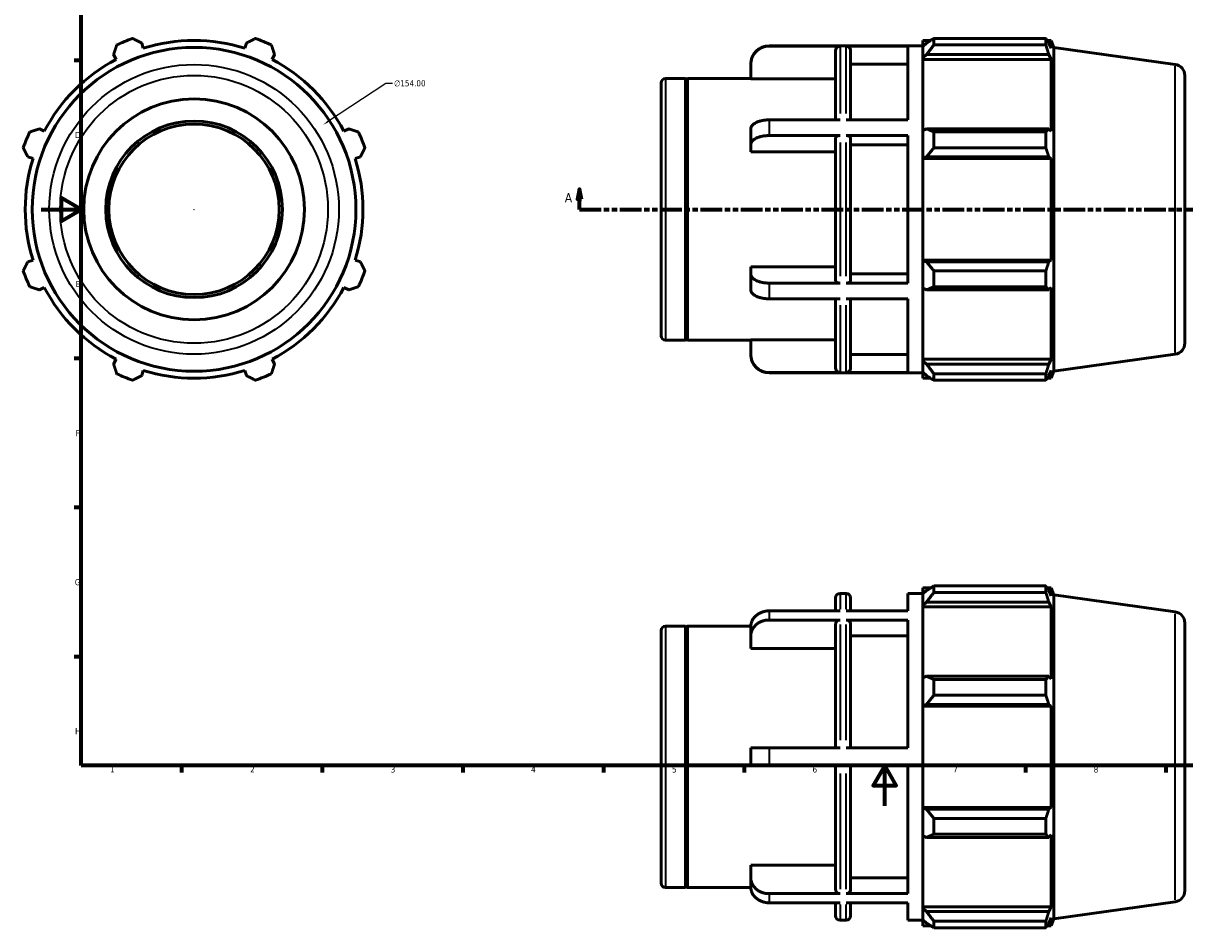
# Model space of a CAD drawing. Header units: millimetres. Extents: x -51 to 930, y -61 to 754.
# Tile 1 of 3: x -9 to 570, y -61 to 390. Entities that reach past the tile are written whole.
import ezdxf

# ---------------------------------------------------------------- set-up
doc = ezdxf.new("R2010")
doc.units = ezdxf.units.MM
doc.linetypes.add('DOUBLE_DASH_CHAIN', pattern=[1.2403, 0.6614, -0.0827, 0.1654, -0.0827, 0.1654, -0.0827])
for name, color, linetype, lineweight in [('Border (ANSI)', 7, 'Continuous', 70), ('Dimension (ANSI)', 7, 'Continuous', 25), ('Section Line (ANSI)', 7, 'DOUBLE_DASH_CHAIN', 70), ('Visible (ANSI)', 7, 'Continuous', 50), ('Visible Narrow (ANSI)', 7, 'Continuous', 35)]:
    doc.layers.add(name, color=color, linetype=linetype, lineweight=lineweight)
doc.styles.add('Label Text (ANSI)', font='tahoma.ttf')
doc.styles.add('Note Text (ANSI)', font='tahoma.ttf')
doc.dimstyles.new('Default - mm (ANSI)', dxfattribs={"dimtxt": 3.048, "dimasz": 2.5, "dimexe": 3.175, "dimexo": 1.6002, "dimgap": 0.8, "dimtad": 0, "dimtoh": 1, "dimrnd": 1e-08, "dimzin": 4, "dimdsep": 46, "dimtxsty": 'Note Text (ANSI)', "dimcen": 0.09, "dimdle": 10, "dimclrd": 256, "dimclre": 256, "dimclrt": 256, "dimadec": 1, "dimazin": 1, "dimtfac": 1, "dimtofl": 0, "dimtmove": 0, "dimatfit": 3, "dimfxl": 1, "dimtolj": 1, "dimtzin": 4, "dimlwd": -1, "dimlwe": -1, "dimarcsym": 0})

# ---------------------------------------------------------------- blocks, each defined once
blk = doc.blocks.new('Borders Default Border')
at = {"layer": 'Border (ANSI)'}
for p, q in [((20, 371.25), (16.55, 371.25)), ((20, 222.75), (16.55, 222.75)), ((20, 148.5), (16.55, 148.5)), ((20, 74.25), (16.55, 74.25)), ((70.08, 20), (70.08, 16.55)), ((140.17, 20), (140.17, 16.55)), ((210.25, 20), (210.25, 16.55)), ((280.33, 20), (280.33, 16.55)), ((350.42, 20), (350.42, 16.55)), ((490.58, 20), (490.58, 16.55)), ((560.67, 20), (560.67, 16.55))]:
    blk.add_line(p, q, dxfattribs=at)
at = {"layer": 'Border (ANSI)', "flags": 128}
for points in [[(20, 20), (20, 574), (821, 574), (821, 20), (20, 20)], [(0, 297), (20, 297), (10, 302.77), (10, 291.23), (20, 297)], [(420.5, 0), (420.5, 20), (414.73, 10), (426.27, 10), (420.5, 20)]]:
    blk.add_lwpolyline(points, dxfattribs=at)
at = {"layer": 'Border (ANSI)', "char_height": 3.05, "attachment_point": 7, "style": 'Note Text (ANSI)'}
for s, insert in [('D', (16.96, 332.6)), ('E', (17.21, 258.35)), ('F', (17.29, 184.1)), ('G', (16.81, 109.79)), ('H', (16.97, 35.6)), ('1', (34.35, 16.55)), ('2', (104.2, 16.55)), ('3', (174.26, 16.49)), ('4', (244.23, 16.55)), ('5', (314.48, 16.49)), ('6', (384.49, 16.49)), ('7', (454.6, 16.55)), ('8', (524.63, 16.48))]:
    blk.add_mtext(s, dxfattribs=dict(at, insert=insert))
blk = doc.blocks.new('2dTransSection0')
at = {"layer": 'Section Line (ANSI)', "linetype": 'Continuous'}
for p, q in [((268.38, 307.11), (267.38, 302.11)), ((268.38, 302.11), (268.38, 307.11)), ((269.38, 302.11), (268.38, 307.11)), ((620.68, 307.11), (619.68, 302.11)), ((620.68, 302.11), (620.68, 307.11)), ((621.68, 302.11), (620.68, 307.11)), ((267.38, 302.11), (269.38, 302.11)), ((268.38, 297.11), (268.38, 302.11)), ((619.68, 302.11), (621.68, 302.11)), ((620.68, 297.11), (620.68, 302.11)), ((268.38, 297.11), (278.89, 297.11)), ((610.18, 297.11), (620.68, 297.11))]:
    blk.add_line(p, q, dxfattribs=at)
at = {"layer": 'Section Line (ANSI)', "linetype": 'DOUBLE_DASH_CHAIN', "ltscale": 16.210289}
blk.add_line((268.38, 297.11), (620.68, 297.11), dxfattribs=at)
at = {"layer": 'Section Line (ANSI)', "linetype": 'Continuous', "flags": 128}
for points in [[(269.38, 302.11), (268.38, 307.11), (267.38, 302.11), (269.38, 302.11)], [(621.68, 302.11), (620.68, 307.11), (619.68, 302.11), (621.68, 302.11)]]:
    blk.add_lwpolyline(points, dxfattribs=at)
at = {"layer": 'Section Line (ANSI)'}
for points in [[(269.38, 302.11), (268.38, 307.11), (267.38, 302.11), (269.38, 302.11)], [(621.68, 302.11), (620.68, 307.11), (619.68, 302.11), (621.68, 302.11)]]:
    blk.add_solid(points, dxfattribs=at)
at = {"layer": 'Section Line (ANSI)', "char_height": 4.57, "attachment_point": 7, "style": 'Label Text (ANSI)'}
for insert in [(261.02, 300.61), (624.15, 300.61)]:
    blk.add_mtext('A', dxfattribs=dict(at, insert=insert))
blk = doc.blocks.new('*D11')
at = {"layer": 'Defpoints', "color": 0, "transparency": 16777216}
for p in [(140.68, 339.31), (11.88, 254.9)]:
    blk.add_point(p, dxfattribs=at)
at = {"layer": 'Dimension (ANSI)', "transparency": 16777216}
for p, q in [((171.92, 359.78), (142.78, 340.68)), ((175.14, 359.78), (171.92, 359.78)), ((76.19, 297.11), (76.37, 297.11)), ((76.28, 297.02), (76.28, 297.2))]:
    blk.add_line(p, q, dxfattribs=at)
blk.add_solid([(142.55, 341.03), (143, 340.33), (140.68, 339.31)], dxfattribs=at)
at = {"layer": 'Dimension (ANSI)', "transparency": 16777216, "insert": (175.94, 361.42), "char_height": 3.048, "attachment_point": 1, "style": 'Note Text (ANSI)'}
blk.add_mtext('\\A1;∅154.00', dxfattribs=at)

msp = doc.modelspace()

# ---------------------------------------------------------------- linework, layer by layer
at = {"layer": 'Visible (ANSI)'}
for p, q in [((444.961, 382.262), (444.961, 378.99)), ((444.961, 382.262), (500.81, 382.262)), ((500.81, 378.99), (500.81, 382.262)), ((50.972, 377.378), (50.155, 379.967)), ((102.406, 379.967), (101.59, 377.378)), ((362.824, 378.558), (439.531, 378.558)), ((398.231, 378.432), (362.824, 378.432)), ((432.074, 378.432), (401.288, 378.432)), ((432.074, 341.689), (432.074, 378.432)), ((439.531, 381.273), (439.531, 378.241)), ((439.531, 381.273), (443.384, 381.273)), ((441.341, 379.967), (439.531, 378.241)), ((439.531, 372.566), (439.531, 378.241)), ((500.81, 378.99), (444.961, 378.99)), ((501.447, 381.273), (503.369, 381.273)), ((503.369, 377.378), (502.272, 379.967)), ((504.781, 377.778), (503.369, 381.273)), ((503.369, 377.378), (503.369, 381.273)), ((504.781, 216.438), (504.781, 377.778)), ((565.297, 369.274), (504.781, 377.778)), ((36.164, 374.172), (37.418, 371.763)), ((115.144, 371.763), (116.397, 374.172)), ((396.031, 341.689), (396.031, 376.229)), ((403.488, 376.229), (403.488, 341.689)), ((439.531, 372.566), (441.341, 374.172)), ((439.531, 371.763), (439.531, 372.566)), ((439.531, 371.763), (439.531, 336.389)), ((439.531, 371.763), (503.369, 371.763)), ((441.341, 374.172), (502.272, 374.172)), ((502.272, 374.172), (503.369, 371.763)), ((503.369, 335.971), (503.369, 371.763)), ((353.774, 369.367), (353.774, 369.508)), ((353.774, 362.111), (353.774, 369.367)), ((432.074, 369.367), (403.488, 369.367)), ((309.031, 234.148), (309.031, 360.068)), ((311.231, 362.268), (321.131, 362.268)), ((321.131, 231.948), (321.131, 362.268)), ((321.131, 361.814), (322.131, 362.268)), ((322.131, 231.948), (322.131, 362.268)), ((322.131, 362.268), (353.774, 362.268)), ((396.031, 362.111), (353.774, 362.111)), ((570.031, 363.827), (570.031, 230.389)), ((398.231, 341.689), (362.824, 341.689)), ((432.074, 341.689), (401.288, 341.689)), ((1.625, 335.971), (-0.783, 337.225)), ((153.344, 337.225), (150.936, 335.971)), ((353.774, 329.319), (353.774, 337.156)), ((441.341, 337.225), (439.531, 336.389)), ((439.531, 322.689), (439.531, 336.389)), ((502.272, 337.225), (441.341, 337.225)), ((503.369, 335.971), (502.272, 337.225)), ((398.231, 333.851), (362.824, 333.851)), ((396.031, 261.467), (396.031, 332.75)), ((432.074, 333.851), (401.288, 333.851)), ((403.488, 332.75), (403.488, 261.467)), ((432.074, 260.365), (432.074, 333.851)), ((444.961, 335.653), (444.961, 327.752)), ((444.961, 335.653), (500.81, 335.653)), ((500.81, 327.752), (500.81, 335.653)), ((353.774, 325.691), (353.774, 329.319)), ((396.031, 325.691), (353.774, 325.691)), ((432.074, 329.319), (403.488, 329.319)), ((500.81, 327.752), (444.961, 327.752)), ((-6.578, 323.233), (-3.989, 322.417)), ((156.55, 322.417), (159.14, 323.233)), ((439.531, 322.689), (441.341, 323.233)), ((439.531, 322.417), (439.531, 322.689)), ((439.531, 322.417), (439.531, 271.799)), ((439.531, 322.417), (503.369, 322.417)), ((441.341, 323.233), (502.272, 323.233)), ((502.272, 323.233), (503.369, 322.417)), ((503.369, 271.799), (503.369, 322.417)), ((-3.989, 271.799), (-6.578, 270.983)), ((159.14, 270.983), (156.55, 271.799)), ((353.774, 264.898), (353.774, 268.526)), ((353.774, 268.526), (396.031, 268.526)), ((439.531, 271.527), (439.531, 271.799)), ((439.531, 271.799), (503.369, 271.799)), ((441.341, 270.983), (439.531, 271.527)), ((439.531, 257.827), (439.531, 271.527)), ((502.272, 270.983), (441.341, 270.983)), ((444.961, 266.464), (444.961, 258.564)), ((444.961, 266.464), (500.81, 266.464)), ((500.81, 258.564), (500.81, 266.464)), ((503.369, 271.799), (502.272, 270.983)), ((353.774, 257.06), (353.774, 264.898)), ((403.488, 264.898), (432.074, 264.898)), ((-0.783, 256.991), (1.625, 258.245)), ((150.936, 258.245), (153.344, 256.991)), ((398.231, 260.365), (362.824, 260.365)), ((432.074, 260.365), (401.288, 260.365)), ((439.531, 257.827), (441.341, 256.991)), ((439.531, 257.827), (439.531, 222.453)), ((441.341, 256.991), (502.272, 256.991)), ((500.81, 258.564), (444.961, 258.564)), ((502.272, 256.991), (503.369, 258.245)), ((503.369, 222.453), (503.369, 258.245)), ((398.231, 252.527), (362.824, 252.527)), ((396.031, 217.987), (396.031, 252.527)), ((432.074, 252.527), (401.288, 252.527)), ((403.488, 252.527), (403.488, 217.987)), ((432.074, 215.784), (432.074, 252.527)), ((311.231, 231.948), (321.131, 231.948)), ((321.131, 232.403), (322.131, 231.948)), ((322.131, 231.948), (353.774, 231.948)), ((353.774, 224.85), (353.774, 232.105)), ((353.774, 232.105), (396.031, 232.105)), ((37.418, 222.453), (36.164, 220.045)), ((116.397, 220.045), (115.144, 222.453)), ((353.774, 224.708), (353.774, 224.85)), ((403.488, 224.85), (432.074, 224.85)), ((439.531, 221.65), (439.531, 222.453)), ((439.531, 222.453), (503.369, 222.453)), ((439.531, 215.975), (439.531, 221.65)), ((441.341, 220.045), (439.531, 221.65)), ((502.272, 220.045), (441.341, 220.045)), ((503.369, 222.453), (502.272, 220.045)), ((565.297, 224.943), (504.781, 216.438)), ((50.155, 214.249), (50.972, 216.839)), ((101.59, 216.839), (102.406, 214.249)), ((398.231, 215.784), (362.824, 215.784)), ((362.824, 215.658), (439.531, 215.658)), ((432.074, 215.784), (401.288, 215.784)), ((439.531, 215.975), (441.341, 214.249)), ((439.531, 215.975), (439.531, 212.943)), ((444.961, 215.227), (444.961, 211.954)), ((444.961, 215.227), (500.81, 215.227)), ((500.81, 211.954), (500.81, 215.227)), ((502.272, 214.249), (503.369, 216.839)), ((503.369, 212.943), (503.369, 216.839)), ((504.781, 216.438), (503.369, 212.943)), ((439.531, 212.943), (443.384, 212.943)), ((500.81, 211.954), (444.961, 211.954)), ((501.447, 212.943), (503.369, 212.943)), ((398.231, 105.798), (401.288, 105.798)), ((432.074, 97.039), (432.074, 105.798)), ((432.074, 105.798), (439.531, 105.798)), ((439.531, 108.513), (439.531, 105.481)), ((439.531, 108.513), (443.384, 108.513)), ((441.341, 107.207), (439.531, 105.481)), ((439.531, 99.806), (439.531, 105.481)), ((444.961, 109.502), (444.961, 106.229)), ((444.961, 109.502), (500.81, 109.502)), ((500.81, 106.229), (444.961, 106.229)), ((500.81, 106.229), (500.81, 109.502)), ((501.447, 108.513), (503.369, 108.513)), ((503.369, 104.618), (502.272, 107.207)), ((504.781, 105.018), (503.369, 108.513)), ((503.369, 104.618), (503.369, 108.513)), ((504.781, -56.322), (504.781, 105.018)), ((565.297, 96.513), (504.781, 105.018)), ((396.031, 97.039), (396.031, 103.598)), ((403.488, 103.598), (403.488, 97.039)), ((439.531, 99.806), (441.341, 101.412)), ((439.531, 99.003), (439.531, 99.806)), ((439.531, 99.003), (439.531, 63.629)), ((439.531, 99.003), (503.369, 99.003)), ((441.341, 101.412), (502.272, 101.412)), ((502.272, 101.412), (503.369, 99.003)), ((503.369, 63.211), (503.369, 99.003)), ((398.231, 97.039), (362.824, 97.039)), ((432.074, 97.039), (401.288, 97.039)), ((309.031, -38.612), (309.031, 87.308)), ((311.231, 89.508), (321.131, 89.508)), ((321.131, -40.812), (321.131, 89.508)), ((321.131, 89.053), (322.131, 89.508)), ((322.131, -40.812), (322.131, 89.508)), ((322.131, 89.508), (353.782, 89.508)), ((353.774, 84.663), (353.774, 89.188)), ((398.231, 92.514), (362.824, 92.514)), ((396.031, 28.873), (396.031, 90.606)), ((432.074, 92.514), (401.288, 92.514)), ((403.488, 90.606), (403.488, 28.873)), ((432.074, 28.873), (432.074, 92.514)), ((570.031, 91.067), (570.031, -42.371)), ((353.774, 78.38), (353.774, 84.663)), ((432.074, 84.663), (403.488, 84.663)), ((396.031, 78.38), (353.774, 78.38)), ((441.341, 64.465), (439.531, 63.629)), ((502.272, 64.465), (441.341, 64.465)), ((503.369, 63.211), (502.272, 64.465)), ((439.531, 49.929), (439.531, 63.629)), ((444.961, 62.893), (444.961, 54.992)), ((444.961, 62.893), (500.81, 62.893)), ((500.81, 54.992), (500.81, 62.893)), ((500.81, 54.992), (444.961, 54.992)), ((439.531, 49.929), (441.341, 50.473)), ((439.531, 49.657), (439.531, 49.929)), ((439.531, 49.657), (439.531, -0.961)), ((439.531, 49.657), (503.369, 49.657)), ((441.341, 50.473), (502.272, 50.473)), ((502.272, 50.473), (503.369, 49.657)), ((503.369, -0.961), (503.369, 49.657)), ((353.774, 19.823), (353.774, 28.873)), ((398.231, 28.873), (362.824, 28.873)), ((401.288, 28.873), (432.074, 28.873)), ((398.231, 19.823), (362.824, 19.823)), ((396.031, -41.91), (396.031, 19.823)), ((432.074, 19.823), (401.288, 19.823)), ((403.488, 19.823), (403.488, -41.91)), ((432.074, -43.818), (432.074, 19.823)), ((439.531, -1.233), (439.531, -0.961)), ((439.531, -0.961), (503.369, -0.961)), ((439.531, -14.933), (439.531, -1.233)), ((441.341, -1.777), (439.531, -1.233)), ((502.272, -1.777), (441.341, -1.777)), ((503.369, -0.961), (502.272, -1.777)), ((444.961, -6.296), (444.961, -14.196)), ((444.961, -6.296), (500.81, -6.296)), ((500.81, -14.196), (500.81, -6.296)), ((439.531, -14.933), (439.531, -50.307)), ((439.531, -14.933), (441.341, -15.769)), ((441.341, -15.769), (502.272, -15.769)), ((500.81, -14.196), (444.961, -14.196)), ((502.272, -15.769), (503.369, -14.515)), ((503.369, -50.307), (503.369, -14.515)), ((353.774, -35.967), (353.774, -29.683)), ((353.774, -29.683), (396.031, -29.683)), ((321.131, -40.357), (322.131, -40.812)), ((353.774, -40.492), (353.774, -35.967)), ((403.488, -35.967), (432.074, -35.967)), ((311.231, -40.812), (321.131, -40.812)), ((322.131, -40.812), (353.782, -40.812)), ((398.231, -43.818), (362.824, -43.818)), ((432.074, -43.818), (401.288, -43.818)), ((398.231, -48.343), (362.824, -48.343)), ((396.031, -54.902), (396.031, -48.343)), ((432.074, -48.343), (401.288, -48.343)), ((403.488, -48.343), (403.488, -54.902)), ((432.074, -57.102), (432.074, -48.343)), ((439.531, -51.11), (439.531, -50.307)), ((439.531, -50.307), (503.369, -50.307)), ((439.531, -56.785), (439.531, -51.11)), ((441.341, -52.715), (439.531, -51.11)), ((503.369, -50.307), (502.272, -52.715)), ((565.297, -47.817), (504.781, -56.322)), ((398.231, -57.102), (401.288, -57.102)), ((432.074, -57.102), (439.531, -57.102)), ((439.531, -56.785), (439.531, -59.817)), ((439.531, -56.785), (441.341, -58.511)), ((502.272, -52.715), (441.341, -52.715)), ((444.961, -57.533), (444.961, -60.806)), ((444.961, -57.533), (500.81, -57.533)), ((500.81, -60.806), (500.81, -57.533)), ((502.272, -58.511), (503.369, -55.922)), ((503.369, -59.817), (503.369, -55.922)), ((504.781, -56.322), (503.369, -59.817)), ((439.531, -59.817), (443.384, -59.817)), ((500.81, -60.806), (444.961, -60.806)), ((501.447, -59.817), (503.369, -59.817))]:
    msp.add_line(p, q, dxfattribs=at)
for radius in [80.67, 55, 44, 42.463]:
    msp.add_circle((76.281, 297.108), radius, dxfattribs=at)
for centre, radius, start, end in [((76.281, 297.108), 90.5, 109.791984, 115.208016), ((76.281, 297.108), 90.5, 64.791984, 70.208016), ((76.281, 297.108), 84.165, 72.5, 107.5), ((362.824, 369.508), 9.05, 90, 180), ((76.281, 297.108), 84.165, 117.5, 152.5), ((76.281, 297.108), 84.165, 27.5, 62.5), ((564.531, 363.827), 5.5, 0, 82), ((311.231, 360.068), 2.2, 90, 180), ((76.281, 297.108), 90.5, 154.791984, 160.208016), ((76.281, 297.108), 90.5, 19.791984, 25.208016), ((76.281, 297.108), 84.165, 162.5, 197.5), ((76.281, 297.108), 84.165, 342.5, 17.5), ((76.281, 297.108), 90.5, 199.791984, 205.208016), ((76.281, 297.108), 90.5, 334.791984, 340.208016), ((76.281, 297.108), 84.165, 207.5, 242.5), ((76.281, 297.108), 84.165, 297.5, 332.5), ((311.231, 234.148), 2.2, 180, 270), ((564.531, 230.389), 5.5, 278, 0), ((362.824, 224.708), 9.05, 180, 270), ((76.281, 297.108), 90.5, 244.791984, 250.208016), ((76.281, 297.108), 84.165, 252.5, 287.5), ((76.281, 297.108), 90.5, 289.791984, 295.208016), ((398.231, 103.598), 2.2, 90, 180), ((401.288, 103.598), 2.2, 0, 90), ((564.531, 91.067), 5.5, 0, 82), ((311.231, 87.308), 2.2, 90, 180), ((311.231, -38.612), 2.2, 180, 270), ((564.531, -42.371), 5.5, 278, 0), ((398.231, -54.902), 2.2, 180, 270), ((401.288, -54.902), 2.2, 270, 0)]:
    msp.add_arc(centre, radius, start, end, dxfattribs=at)
for points, weights in [([(45.637, 382.262), (47.942, 381.091), (50.155, 379.967)], [1, 1.00119923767, 1.00158162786]), ([(102.406, 379.967), (104.619, 381.091), (106.925, 382.262)], [1.00158162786, 1.00119923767, 1]), ([(444.961, 382.262), (443.079, 381.091), (441.341, 379.967)], [1.01289407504, 1.00929455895, 1.00488684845]), ([(500.81, 382.262), (501.57, 381.091), (502.272, 379.967)], [1, 1.00119923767, 1.00158162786]), ([(36.164, 374.172), (36.934, 376.531), (37.736, 378.99)], [1.00158162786, 1.00119923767, 1]), ([(114.825, 378.99), (115.627, 376.531), (116.397, 374.172)], [1, 1.00119923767, 1.00158162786]), ([(441.341, 374.172), (443.079, 376.531), (444.961, 378.99)], [1.00488684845, 1.00929455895, 1.01289407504]), ([(502.272, 374.172), (501.57, 376.531), (500.81, 378.99)], [1.00158162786, 1.00119923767, 1]), ([(-5.601, 335.653), (-3.143, 336.455), (-0.783, 337.225)], [1, 1.00119923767, 1.00158162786]), ([(153.344, 337.225), (155.704, 336.455), (158.162, 335.653)], [1.00158162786, 1.00119923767, 1]), ([(444.961, 335.653), (443.079, 336.455), (441.341, 337.225)], [1.01289407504, 1.00929455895, 1.00488684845]), ([(500.81, 335.653), (501.57, 336.455), (502.272, 337.225)], [1, 1.00119923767, 1.00158162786]), ([(-6.578, 323.233), (-7.702, 325.447), (-8.873, 327.752)], [1.00158162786, 1.00119923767, 1]), ([(161.435, 327.752), (160.264, 325.447), (159.14, 323.233)], [1, 1.00119923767, 1.00158162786]), ([(441.341, 323.233), (443.079, 325.447), (444.961, 327.752)], [1.00488684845, 1.00929455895, 1.01289407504]), ([(502.272, 323.233), (501.57, 325.447), (500.81, 327.752)], [1.00158162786, 1.00119923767, 1]), ([(-8.873, 266.464), (-7.702, 268.77), (-6.578, 270.983)], [1, 1.00119923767, 1.00158162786]), ([(159.14, 270.983), (160.264, 268.77), (161.435, 266.464)], [1.00158162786, 1.00119923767, 1]), ([(444.961, 266.464), (443.079, 268.77), (441.341, 270.983)], [1.01289407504, 1.00929455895, 1.00488684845]), ([(500.81, 266.464), (501.57, 268.77), (502.272, 270.983)], [1, 1.00119923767, 1.00158162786]), ([(-0.783, 256.991), (-3.143, 257.761), (-5.601, 258.564)], [1.00158162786, 1.00119923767, 1]), ([(158.162, 258.564), (155.704, 257.761), (153.344, 256.991)], [1, 1.00119923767, 1.00158162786]), ([(441.341, 256.991), (443.079, 257.761), (444.961, 258.564)], [1.00488684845, 1.00929455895, 1.01289407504]), ([(502.272, 256.991), (501.57, 257.761), (500.81, 258.564)], [1.00158162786, 1.00119923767, 1]), ([(37.736, 215.227), (36.934, 217.685), (36.164, 220.045)], [1, 1.00119923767, 1.00158162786]), ([(116.397, 220.045), (115.627, 217.685), (114.825, 215.227)], [1.00158162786, 1.00119923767, 1]), ([(444.961, 215.227), (443.079, 217.685), (441.341, 220.045)], [1.01289407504, 1.00929455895, 1.00488684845]), ([(500.81, 215.227), (501.57, 217.685), (502.272, 220.045)], [1, 1.00119923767, 1.00158162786]), ([(50.155, 214.249), (47.942, 213.125), (45.637, 211.954)], [1.00158162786, 1.00119923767, 1]), ([(106.925, 211.954), (104.619, 213.125), (102.406, 214.249)], [1, 1.00119923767, 1.00158162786]), ([(441.341, 214.249), (443.079, 213.125), (444.961, 211.954)], [1.00488684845, 1.00929455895, 1.01289407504]), ([(502.272, 214.249), (501.57, 213.125), (500.81, 211.954)], [1.00158162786, 1.00119923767, 1]), ([(444.961, 109.502), (443.079, 108.331), (441.341, 107.207)], [1.01289407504, 1.00929455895, 1.00488684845]), ([(441.341, 101.412), (443.079, 103.771), (444.961, 106.229)], [1.00488684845, 1.00929455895, 1.01289407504]), ([(500.81, 109.502), (501.57, 108.331), (502.272, 107.207)], [1, 1.00119923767, 1.00158162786]), ([(502.272, 101.412), (501.57, 103.771), (500.81, 106.229)], [1.00158162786, 1.00119923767, 1]), ([(444.961, 62.893), (443.079, 63.695), (441.341, 64.465)], [1.01289407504, 1.00929455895, 1.00488684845]), ([(500.81, 62.893), (501.57, 63.695), (502.272, 64.465)], [1, 1.00119923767, 1.00158162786]), ([(441.341, 50.473), (443.079, 52.687), (444.961, 54.992)], [1.00488684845, 1.00929455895, 1.01289407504]), ([(502.272, 50.473), (501.57, 52.687), (500.81, 54.992)], [1.00158162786, 1.00119923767, 1]), ([(444.961, -6.296), (443.079, -3.99), (441.341, -1.777)], [1.01289407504, 1.00929455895, 1.00488684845]), ([(500.81, -6.296), (501.57, -3.99), (502.272, -1.777)], [1, 1.00119923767, 1.00158162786]), ([(441.341, -15.769), (443.079, -14.999), (444.961, -14.196)], [1.00488684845, 1.00929455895, 1.01289407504]), ([(502.272, -15.769), (501.57, -14.999), (500.81, -14.196)], [1.00158162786, 1.00119923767, 1]), ([(444.961, -57.533), (443.079, -55.075), (441.341, -52.715)], [1.01289407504, 1.00929455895, 1.00488684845]), ([(500.81, -57.533), (501.57, -55.075), (502.272, -52.715)], [1, 1.00119923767, 1.00158162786]), ([(441.341, -58.511), (443.079, -59.635), (444.961, -60.806)], [1.00488684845, 1.00929455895, 1.01289407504]), ([(502.272, -58.511), (501.57, -59.635), (500.81, -60.806)], [1.00158162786, 1.00119923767, 1])]:
    msp.add_rational_spline(points, weights, degree=2, dxfattribs=at)
for points, knots in [([(353.774, 369.367), (353.774, 369.926), (353.829, 370.538), (354.067, 371.735), (354.25, 372.321), (354.678, 373.355), (354.962, 373.899), (355.639, 374.913), (356.032, 375.384), (356.822, 376.175), (357.292, 376.567), (358.304, 377.245), (358.847, 377.529), (359.878, 377.957), (360.463, 378.14), (361.656, 378.377), (362.266, 378.432), (362.824, 378.432)], [-1.3414583, -1.3414583, -1.3414583, -1.3414583, -1.1735102, -1.1735102, -1.0055622, -1.0055622, -0.8378034, -0.8378034, -0.6700445, -0.6700445, -0.5024671, -0.5024671, -0.3348897, -0.3348897, -0.1674448, -0.1674448, 0, 0, 0, 0]), ([(396.031, 376.229), (396.031, 376.501), (396.095, 376.821), (396.303, 377.324), (396.484, 377.595), (396.868, 377.98), (397.139, 378.161), (397.64, 378.369), (397.96, 378.432), (398.231, 378.432)], [0.97824083, 0.97824083, 0.97824083, 0.97824083, 1.05986767, 1.05986767, 1.14142425, 1.14142425, 1.22290066, 1.22290066, 1.30431272, 1.30431272, 1.30431272, 1.30431272]), ([(401.288, 378.432), (401.56, 378.432), (401.879, 378.369), (402.381, 378.161), (402.652, 377.98), (403.036, 377.595), (403.217, 377.324), (403.425, 376.821), (403.488, 376.501), (403.488, 376.229)], [0, 0, 0, 0, 0.08141206, 0.08141206, 0.16288846, 0.16288846, 0.24444505, 0.24444505, 0.32607188, 0.32607188, 0.32607188, 0.32607188]), ([(362.824, 341.689), (362.266, 341.689), (361.656, 341.661), (360.463, 341.543), (359.878, 341.451), (358.847, 341.237), (358.304, 341.095), (357.292, 340.757), (356.822, 340.56), (356.032, 340.165), (355.639, 339.929), (354.962, 339.422), (354.678, 339.151), (354.25, 338.634), (354.067, 338.34), (353.829, 337.742), (353.774, 337.436), (353.774, 337.156)], [0, 0, 0, 0, 0.1674448, 0.1674448, 0.3348897, 0.3348897, 0.5024671, 0.5024671, 0.6700445, 0.6700445, 0.8378034, 0.8378034, 1.0055622, 1.0055622, 1.1735102, 1.1735102, 1.3414583, 1.3414583, 1.3414583, 1.3414583]), ([(353.774, 329.319), (353.774, 329.599), (353.829, 329.904), (354.067, 330.503), (354.25, 330.796), (354.678, 331.313), (354.962, 331.585), (355.639, 332.092), (356.032, 332.327), (356.822, 332.723), (357.292, 332.919), (358.304, 333.258), (358.847, 333.4), (359.878, 333.614), (360.463, 333.705), (361.656, 333.824), (362.266, 333.851), (362.824, 333.851)], [-1.3414583, -1.3414583, -1.3414583, -1.3414583, -1.1735102, -1.1735102, -1.0055622, -1.0055622, -0.8378034, -0.8378034, -0.6700445, -0.6700445, -0.5024671, -0.5024671, -0.3348897, -0.3348897, -0.1674448, -0.1674448, 0, 0, 0, 0]), ([(398.231, 333.851), (397.96, 333.851), (397.64, 333.82), (397.139, 333.716), (396.868, 333.625), (396.484, 333.433), (396.303, 333.297), (396.095, 333.046), (396.031, 332.886), (396.031, 332.75)], [0, 0, 0, 0, 0.08141206, 0.08141206, 0.16288846, 0.16288846, 0.24444505, 0.24444505, 0.32607188, 0.32607188, 0.32607188, 0.32607188]), ([(403.488, 332.75), (403.488, 332.886), (403.425, 333.046), (403.217, 333.297), (403.036, 333.433), (402.652, 333.625), (402.381, 333.716), (401.879, 333.82), (401.56, 333.851), (401.288, 333.851)], [-0.32607188, -0.32607188, -0.32607188, -0.32607188, -0.24444505, -0.24444505, -0.16288846, -0.16288846, -0.08141206, -0.08141206, 0, 0, 0, 0]), ([(362.824, 260.365), (362.266, 260.365), (361.656, 260.392), (360.463, 260.511), (359.878, 260.602), (358.847, 260.816), (358.304, 260.959), (357.292, 261.297), (356.822, 261.494), (356.032, 261.889), (355.639, 262.125), (354.962, 262.632), (354.678, 262.903), (354.25, 263.42), (354.067, 263.713), (353.829, 264.312), (353.774, 264.618), (353.774, 264.898)], [0, 0, 0, 0, 0.1674448, 0.1674448, 0.3348897, 0.3348897, 0.5024671, 0.5024671, 0.6700445, 0.6700445, 0.8378034, 0.8378034, 1.0055622, 1.0055622, 1.1735102, 1.1735102, 1.3414583, 1.3414583, 1.3414583, 1.3414583]), ([(396.031, 261.467), (396.031, 261.331), (396.095, 261.17), (396.303, 260.919), (396.484, 260.783), (396.868, 260.591), (397.139, 260.501), (397.64, 260.397), (397.96, 260.365), (398.231, 260.365)], [-0.32607188, -0.32607188, -0.32607188, -0.32607188, -0.24444505, -0.24444505, -0.16288846, -0.16288846, -0.08141206, -0.08141206, 0, 0, 0, 0]), ([(401.288, 260.365), (401.56, 260.365), (401.879, 260.397), (402.381, 260.501), (402.652, 260.591), (403.036, 260.783), (403.217, 260.919), (403.425, 261.17), (403.488, 261.331), (403.488, 261.467)], [0, 0, 0, 0, 0.08141206, 0.08141206, 0.16288846, 0.16288846, 0.24444505, 0.24444505, 0.32607188, 0.32607188, 0.32607188, 0.32607188]), ([(353.774, 257.06), (353.774, 256.78), (353.829, 256.475), (354.067, 255.876), (354.25, 255.583), (354.678, 255.066), (354.962, 254.794), (355.639, 254.287), (356.032, 254.051), (356.822, 253.656), (357.292, 253.46), (358.304, 253.121), (358.847, 252.979), (359.878, 252.765), (360.463, 252.674), (361.656, 252.555), (362.266, 252.527), (362.824, 252.527)], [-1.3414583, -1.3414583, -1.3414583, -1.3414583, -1.1735102, -1.1735102, -1.0055622, -1.0055622, -0.8378034, -0.8378034, -0.6700445, -0.6700445, -0.5024671, -0.5024671, -0.3348897, -0.3348897, -0.1674448, -0.1674448, 0, 0, 0, 0]), ([(362.824, 215.784), (362.266, 215.784), (361.656, 215.839), (360.463, 216.077), (359.878, 216.259), (358.847, 216.687), (358.304, 216.972), (357.292, 217.649), (356.822, 218.041), (356.032, 218.832), (355.639, 219.303), (354.962, 220.318), (354.678, 220.861), (354.25, 221.895), (354.067, 222.481), (353.829, 223.678), (353.774, 224.29), (353.774, 224.85)], [0, 0, 0, 0, 0.1674448, 0.1674448, 0.3348897, 0.3348897, 0.5024671, 0.5024671, 0.6700445, 0.6700445, 0.8378034, 0.8378034, 1.0055622, 1.0055622, 1.1735102, 1.1735102, 1.3414583, 1.3414583, 1.3414583, 1.3414583]), ([(396.031, 217.987), (396.031, 217.715), (396.095, 217.395), (396.303, 216.892), (396.484, 216.621), (396.868, 216.237), (397.139, 216.055), (397.64, 215.848), (397.96, 215.784), (398.231, 215.784)], [-0.32607188, -0.32607188, -0.32607188, -0.32607188, -0.24444505, -0.24444505, -0.16288846, -0.16288846, -0.08141206, -0.08141206, 0, 0, 0, 0]), ([(401.288, 215.784), (401.56, 215.784), (401.879, 215.848), (402.381, 216.055), (402.652, 216.237), (403.036, 216.621), (403.217, 216.892), (403.425, 217.395), (403.488, 217.715), (403.488, 217.987)], [0, 0, 0, 0, 0.08141206, 0.08141206, 0.16288846, 0.16288846, 0.24444505, 0.24444505, 0.32607188, 0.32607188, 0.32607188, 0.32607188]), ([(362.824, 97.039), (362.266, 97.039), (361.656, 96.992), (360.463, 96.786), (359.878, 96.628), (358.847, 96.257), (358.304, 96.011), (357.292, 95.424), (356.822, 95.084), (356.032, 94.399), (355.639, 93.991), (354.962, 93.113), (354.678, 92.643), (354.25, 91.747), (354.067, 91.24), (353.829, 90.203), (353.774, 89.673), (353.774, 89.188)], [0, 0, 0, 0, 0.1674448, 0.1674448, 0.3348897, 0.3348897, 0.5024671, 0.5024671, 0.6700445, 0.6700445, 0.8378034, 0.8378034, 1.0055622, 1.0055622, 1.1735102, 1.1735102, 1.3414583, 1.3414583, 1.3414583, 1.3414583]), ([(353.774, 84.663), (353.774, 85.148), (353.829, 85.678), (354.067, 86.715), (354.25, 87.222), (354.678, 88.118), (354.962, 88.588), (355.639, 89.466), (356.032, 89.874), (356.822, 90.559), (357.292, 90.899), (358.304, 91.486), (358.847, 91.732), (359.878, 92.103), (360.463, 92.261), (361.656, 92.467), (362.266, 92.514), (362.824, 92.514)], [-1.3414583, -1.3414583, -1.3414583, -1.3414583, -1.1735102, -1.1735102, -1.0055622, -1.0055622, -0.8378034, -0.8378034, -0.6700445, -0.6700445, -0.5024671, -0.5024671, -0.3348897, -0.3348897, -0.1674448, -0.1674448, 0, 0, 0, 0]), ([(398.231, 92.514), (397.96, 92.514), (397.64, 92.459), (397.139, 92.279), (396.868, 92.122), (396.484, 91.789), (396.303, 91.554), (396.095, 91.119), (396.031, 90.842), (396.031, 90.606)], [0, 0, 0, 0, 0.08141206, 0.08141206, 0.16288846, 0.16288846, 0.24444505, 0.24444505, 0.32607188, 0.32607188, 0.32607188, 0.32607188]), ([(403.488, 90.606), (403.488, 90.842), (403.425, 91.119), (403.217, 91.554), (403.036, 91.789), (402.652, 92.122), (402.381, 92.279), (401.879, 92.459), (401.56, 92.514), (401.288, 92.514)], [-0.32607188, -0.32607188, -0.32607188, -0.32607188, -0.24444505, -0.24444505, -0.16288846, -0.16288846, -0.08141206, -0.08141206, 0, 0, 0, 0]), ([(362.824, 28.873), (362.266, 28.873), (361.656, 28.873), (360.463, 28.873), (359.878, 28.873), (358.847, 28.873), (358.304, 28.873), (357.292, 28.873), (356.822, 28.873), (356.032, 28.873), (355.639, 28.873), (354.962, 28.873), (354.678, 28.873), (354.25, 28.873), (354.067, 28.873), (353.829, 28.873), (353.774, 28.873), (353.774, 28.873)], [0, 0, 0, 0, 0.1674448, 0.1674448, 0.3348897, 0.3348897, 0.5024671, 0.5024671, 0.6700445, 0.6700445, 0.8378034, 0.8378034, 1.0055622, 1.0055622, 1.1735102, 1.1735102, 1.3414583, 1.3414583, 1.3414583, 1.3414583]), ([(353.774, 19.823), (353.774, 19.823), (353.829, 19.823), (354.067, 19.823), (354.25, 19.823), (354.678, 19.823), (354.962, 19.823), (355.639, 19.823), (356.032, 19.823), (356.822, 19.823), (357.292, 19.823), (358.304, 19.823), (358.847, 19.823), (359.878, 19.823), (360.463, 19.823), (361.656, 19.823), (362.266, 19.823), (362.824, 19.823)], [-1.3414583, -1.3414583, -1.3414583, -1.3414583, -1.1735102, -1.1735102, -1.0055622, -1.0055622, -0.8378034, -0.8378034, -0.6700445, -0.6700445, -0.5024671, -0.5024671, -0.3348897, -0.3348897, -0.1674448, -0.1674448, 0, 0, 0, 0]), ([(362.824, -43.818), (362.266, -43.818), (361.656, -43.771), (360.463, -43.565), (359.878, -43.407), (358.847, -43.036), (358.304, -42.79), (357.292, -42.203), (356.822, -41.863), (356.032, -41.178), (355.639, -40.77), (354.962, -39.892), (354.678, -39.422), (354.25, -38.526), (354.067, -38.019), (353.829, -36.981), (353.774, -36.452), (353.774, -35.967)], [0, 0, 0, 0, 0.1674448, 0.1674448, 0.3348897, 0.3348897, 0.5024671, 0.5024671, 0.6700445, 0.6700445, 0.8378034, 0.8378034, 1.0055622, 1.0055622, 1.1735102, 1.1735102, 1.3414583, 1.3414583, 1.3414583, 1.3414583]), ([(353.774, -40.492), (353.774, -40.977), (353.829, -41.506), (354.067, -42.544), (354.25, -43.051), (354.678, -43.947), (354.962, -44.417), (355.639, -45.295), (356.032, -45.703), (356.822, -46.388), (357.292, -46.728), (358.304, -47.315), (358.847, -47.561), (359.878, -47.932), (360.463, -48.09), (361.656, -48.296), (362.266, -48.343), (362.824, -48.343)], [-1.3414583, -1.3414583, -1.3414583, -1.3414583, -1.1735102, -1.1735102, -1.0055622, -1.0055622, -0.8378034, -0.8378034, -0.6700445, -0.6700445, -0.5024671, -0.5024671, -0.3348897, -0.3348897, -0.1674448, -0.1674448, 0, 0, 0, 0]), ([(396.031, -41.91), (396.031, -42.146), (396.095, -42.423), (396.303, -42.858), (396.484, -43.093), (396.868, -43.426), (397.139, -43.583), (397.64, -43.763), (397.96, -43.818), (398.231, -43.818)], [-0.32607188, -0.32607188, -0.32607188, -0.32607188, -0.24444505, -0.24444505, -0.16288846, -0.16288846, -0.08141206, -0.08141206, 0, 0, 0, 0]), ([(401.288, -43.818), (401.56, -43.818), (401.879, -43.763), (402.381, -43.583), (402.652, -43.426), (403.036, -43.093), (403.217, -42.858), (403.425, -42.423), (403.488, -42.146), (403.488, -41.91)], [0, 0, 0, 0, 0.08141206, 0.08141206, 0.16288846, 0.16288846, 0.24444505, 0.24444505, 0.32607188, 0.32607188, 0.32607188, 0.32607188])]:
    msp.add_open_spline(points, degree=3, knots=knots, dxfattribs=at)
at = {"layer": 'Visible Narrow (ANSI)'}
for p, q in [((362.824, 378.558), (362.824, 378.445)), ((398.231, 378.132), (398.231, 344.829)), ((401.288, 344.829), (401.288, 378.132)), ((565.297, 225.831), (565.297, 368.385)), ((311.231, 361.466), (311.231, 232.75)), ((362.824, 341.309), (362.824, 334.255)), ((398.231, 330.41), (398.231, 263.806)), ((401.288, 263.806), (401.288, 330.41)), ((362.824, 259.961), (362.824, 252.907)), ((398.231, 249.387), (398.231, 216.085)), ((401.288, 216.085), (401.288, 249.387)), ((362.824, 215.772), (362.824, 215.658)), ((398.231, 105.776), (398.231, 97.879)), ((401.288, 97.879), (401.288, 105.776)), ((362.824, 96.834), (362.824, 92.761)), ((565.297, -46.929), (565.297, 95.625)), ((311.231, 88.706), (311.231, -40.01)), ((398.231, 90.354), (398.231, 32.673)), ((401.288, 32.673), (401.288, 90.354)), ((362.824, 28.421), (362.824, 20.275)), ((398.231, 16.023), (398.231, -41.658)), ((401.288, -41.658), (401.288, 16.023)), ((362.824, -44.065), (362.824, -48.138)), ((398.231, -49.183), (398.231, -57.08)), ((401.288, -57.08), (401.288, -49.183))]:
    msp.add_line(p, q, dxfattribs=at)
for radius in [72.165, 66.719]:
    msp.add_circle((76.281, 297.108), radius, dxfattribs=at)

# ---------------------------------------------------------------- block references
msp.add_blockref('Borders Default Border', (0, 0))
at = {"layer": 'Section Line (ANSI)'}
msp.add_blockref('2dTransSection0', (0, 0), dxfattribs=at)

# ---------------------------------------------------------------- dimensions: what is measured, and where the dimension line sits
at = {"layer": 'Dimension (ANSI)'}
dim = msp.add_diameter_dim_2p(p1=(11.877, 254.904), p2=(140.684, 339.312), dimstyle='Default - mm (ANSI)', override={"dimtih": 1, "dimdec": 2, "dimlfac": 1, "dimtp": 0, "dimtm": 0, "dimtdec": 2}, dxfattribs=at)
dim.commit()
dim.dimension.update_dxf_attribs({"geometry": '*D11', "text_midpoint": (183.783, 359.783), "dimtype": 163})

doc.saveas('drawing.dxf')
